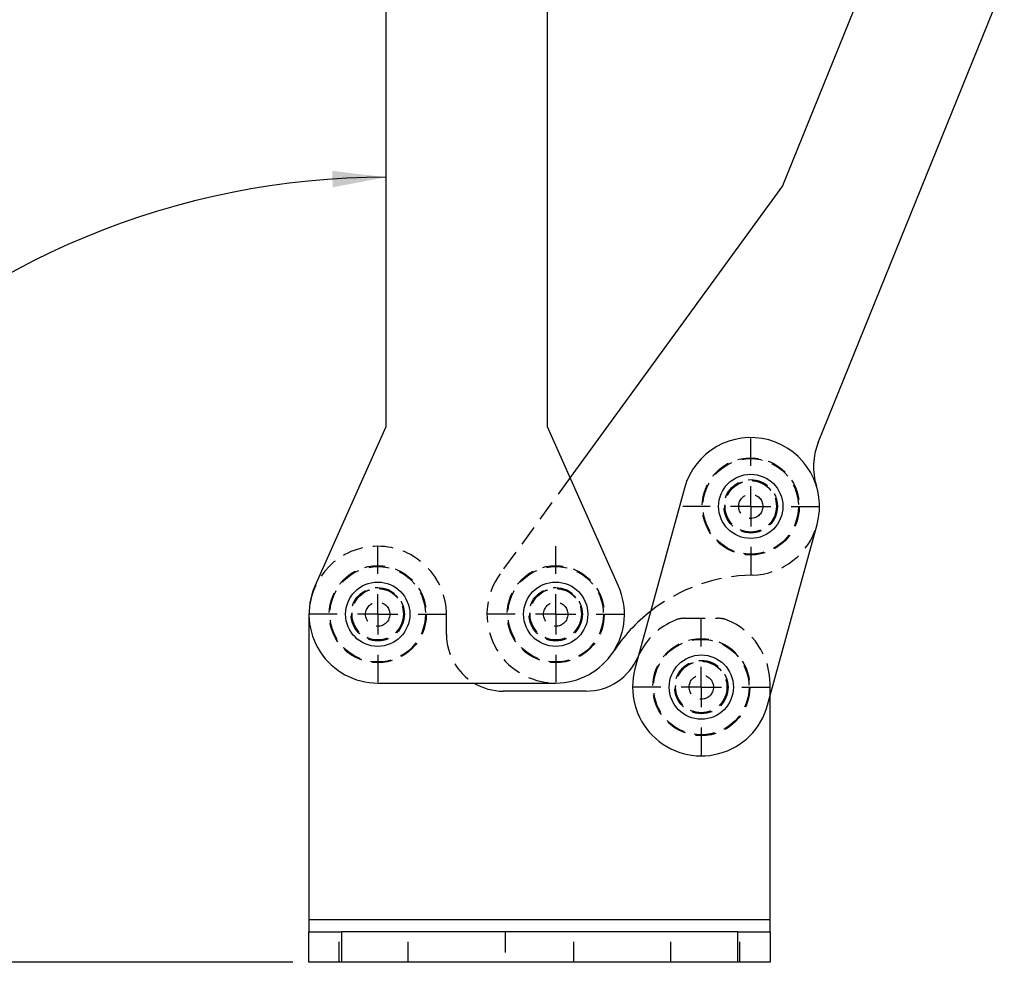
# Model space of a CAD drawing. Extents: x 79 to 836, y 26 to 563.
# Tile 2 of 16: x 273 to 395, y 26 to 142. Entities that reach past the tile are written whole.
import ezdxf

# ---------------------------------------------------------------- set-up
doc = ezdxf.new("R2010")
doc.units = 0
doc.header["$LTSCALE"] = 2
doc.linetypes.add('HIDDEN', pattern=[1.905, 1.27, -0.635])
doc.layers.get('0').update_dxf_attribs({"linetype": 'CONTINUOUS'})
doc.styles.add('SLDTEXTSTYLE0', font='TXT', dxfattribs={"width": 0.75})
doc.dimstyles.new('SLDDIMSTYLE5', dxfattribs={"dimtxt": 7, "dimasz": 6.604, "dimexe": 0, "dimexo": 0.0625, "dimgap": 1.75, "dimtad": 1, "dimdec": 4, "dimlfac": 2, "dimzin": 12, "dimtxsty": 'SLDTEXTSTYLE0', "dimsah": 1, "dimcen": 0.09, "dimazin": 3, "dimtfac": 1, "dimtofl": 0, "dimtmove": 0, "dimatfit": 3, "dimtolj": 1, "dimtzin": 12})

# ---------------------------------------------------------------- blocks, each defined once
blk = doc.blocks.new('_D_11')
at = {"color": 179, "linetype": 'CONTINUOUS'}
blk.add_line((307.24, 25.89), (219.75, 25.89), dxfattribs=at)
blk.add_arc((318.74, 25.89), 96.99, 89.9999, 180, dxfattribs=at)
for points in [[(318.74, 122.88), (312.11, 123.67), (312.17, 121.64)], [(221.75, 25.89), (222.99, 32.46), (220.96, 32.53)]]:
    blk.add_solid(points, dxfattribs=at)
at = {"color": 179, "linetype": 'CONTINUOUS', "insert": (227.47, 80.71, 0.1), "char_height": 7, "attachment_point": 1, "rotation": 53.6853, "style": 'SLDTEXTSTYLE0'}
blk.add_mtext('90°', dxfattribs=at)
blk = doc.blocks.new('SW_CENTERMARKSYMBOL_14')
at = {"color": 0, "linetype": 'CONTINUOUS'}
for p, q in [((0, 5), (0, 8.4)), ((0, 0), (0, 2.5)), ((-5, 0), (-8.4, 0)), ((0, 0), (-2.5, 0)), ((0, 0), (0, -2.5)), ((0, 0), (2.5, 0)), ((5, 0), (8.4, 0)), ((0, -5), (0, -8.4))]:
    blk.add_line(p, q, dxfattribs=at)
blk = doc.blocks.new('SW_CENTERMARKSYMBOL_15')
at = {"color": 0, "linetype": 'CONTINUOUS'}
for p, q in [((0, 5), (0, 8.4)), ((0, 0), (0, 2.5)), ((-5, 0), (-8.4, 0)), ((0, 0), (-2.5, 0)), ((0, 0), (0, -2.5)), ((0, 0), (2.5, 0)), ((5, 0), (8.4, 0)), ((0, -5), (0, -8.4))]:
    blk.add_line(p, q, dxfattribs=at)
blk = doc.blocks.new('SW_CENTERMARKSYMBOL_16')
at = {"color": 0, "linetype": 'CONTINUOUS'}
for p, q in [((0, 5), (0, 8.4)), ((0, 0), (0, 2.5)), ((-5, 0), (-8.4, 0)), ((0, 0), (-2.5, 0)), ((0, 0), (0, -2.5)), ((0, 0), (2.5, 0)), ((5, 0), (8.4, 0)), ((0, -5), (0, -8.4))]:
    blk.add_line(p, q, dxfattribs=at)
blk = doc.blocks.new('SW_CENTERMARKSYMBOL_17')
at = {"color": 0, "linetype": 'CONTINUOUS'}
for p, q in [((0, 5), (0, 8.4)), ((0, 0), (0, 2.5)), ((-5, 0), (-8.4, 0)), ((0, 0), (-2.5, 0)), ((0, 0), (0, -2.5)), ((0, 0), (2.5, 0)), ((5, 0), (8.4, 0)), ((0, -5), (0, -8.4))]:
    blk.add_line(p, q, dxfattribs=at)

msp = doc.modelspace()

# ---------------------------------------------------------------- linework, layer by layer
at = {"color": 7, "linetype": 'CONTINUOUS'}
for p, q in [((380.368932, 152.882418), (367.783549, 121.834925)), ((318.740306, 150.391011), (318.740168, 92.035091)), ((338.740169, 92.035039), (338.740307, 150.390959)), ((372.193425, 90.123101), (395.196995, 146.871722)), ((367.783549, 121.834925), (341.525036, 85.780094)), ((318.740168, 92.035091), (309.974981, 72.348295)), ((347.505263, 72.348206), (338.740169, 92.035039)), ((355.652677, 84.463662), (349.541611, 62.134816)), ((365.938606, 57.647208), (372.049666, 79.976054)), ((309.240109, 68.791012), (309.240109, 31.141012)), ((349.996033, 63.795189), (349.926027, 63.636175)), ((317.740089, 60.391011), (339.740098, 60.390959)), ((343.490897, 59.391013), (333.240109, 59.391013)), ((366.240109, 31.141012), (366.240109, 58.748855)), ((366.240109, 31.141012), (309.240109, 31.141012)), ((309.240109, 31.141012), (309.240109, 29.641012)), ((366.240109, 29.641012), (366.240109, 31.141012)), ((309.240109, 25.891012), (309.240109, 29.641012)), ((309.240109, 29.641012), (313.240109, 29.641012)), ((313.240109, 29.641012), (313.240109, 25.891012)), ((362.240108, 29.641012), (313.240109, 29.641012)), ((362.240108, 25.891012), (362.240108, 29.641012)), ((362.240108, 29.641012), (366.240109, 29.641012)), ((366.240109, 29.641012), (366.240109, 25.891012)), ((313.240109, 25.891012), (309.240109, 25.891012)), ((362.240108, 25.891012), (313.240109, 25.891012)), ((366.240109, 25.891012), (362.240108, 25.891012))]:
    msp.add_line(p, q, dxfattribs=at)
at = {"color": 7, "linetype": 'HIDDEN'}
for p, q in [((341.525036, 85.780094), (332.869201, 73.895006)), ((326.24011, 66.391012), (326.24011, 68.791012)), ((355.680982, 68.391012), (359.799235, 68.391012)), ((366.240109, 58.748855), (366.240109, 60.291013)), ((366.240109, 31.141012), (309.240109, 31.141012)), ((312.990109, 25.891012), (312.990109, 29.641012)), ((313.240109, 29.641012), (313.240109, 25.891012)), ((321.490109, 25.891012), (321.490109, 29.641012)), ((333.49011, 29.641012), (333.49011, 25.891012)), ((341.990108, 25.891012), (341.990108, 29.641012)), ((353.99011, 25.891012), (353.99011, 29.641012)), ((362.240108, 25.891012), (362.240108, 29.641012)), ((362.490109, 25.891012), (362.490109, 29.641012))]:
    msp.add_line(p, q, dxfattribs=at)
for centre, radius in [((363.851172, 82.219859), 6), ((363.851172, 82.219859), 5.9), ((363.851172, 82.219859), 3.3), ((363.851172, 82.219859), 3.2), ((363.851172, 82.219859), 3.175), ((363.851172, 82.219859), 1.5), ((317.740109, 68.891012), 6), ((317.740109, 68.891012), 5.9), ((339.740118, 68.89096), 6), ((339.740118, 68.89096), 5.9), ((317.740109, 68.891012), 3.3), ((317.740109, 68.891012), 3.2), ((317.740109, 68.891012), 3.175), ((339.740118, 68.89096), 3.3), ((339.740118, 68.89096), 3.2), ((339.740118, 68.89096), 3.175), ((317.740109, 68.891012), 1.5), ((339.740118, 68.89096), 1.5), ((357.740109, 59.891012), 6), ((357.740109, 59.891012), 5.9), ((357.740109, 59.891012), 3.3), ((357.740109, 59.891012), 3.2), ((357.740109, 59.891012), 3.175), ((357.740109, 59.891012), 1.5)]:
    msp.add_circle(centre, radius, dxfattribs=at)
at = {"color": 7, "linetype": 'CONTINUOUS'}
for centre in [(363.851172, 82.219859), (317.740109, 68.891012), (339.740118, 68.89096), (357.740109, 59.891012)]:
    msp.add_circle(centre, 3.96875, dxfattribs=at)
for centre, radius, start, end in [((363.851172, 82.219859), 8.5, 344.69383582, 164.69383582), ((379.607461, 87.117753), 8, 157.93437781, 197.26802919), ((317.740109, 68.891012), 8.5, 155.99985306, 269.99986476), ((339.740118, 68.89096), 8.5, 269.99986476, 23.99987646), ((364.423547, 52.71241), 21.013, 127.96484119, 146.75749265), ((343.490898, 66.391012), 7, 270, 336.82452861), ((357.740109, 59.891012), 8.5, 164.69383582, 344.69383582), ((333.240109, 66.391012), 7, 238.997727, 270)]:
    msp.add_arc(centre, radius, start, end, dxfattribs=at)
at = {"color": 7, "linetype": 'HIDDEN'}
for centre, radius, start, end in [((363.851172, 82.219859), 8.5, 271.11126297, 344.69383582), ((317.740109, 68.791012), 8.5, 0, 180), ((339.740118, 68.89096), 8.5, 143.93437781, 269.99986476), ((364.423547, 52.71241), 21.013, 91.11126297, 127.96484119), ((357.740109, 60.291012), 8.5, 111.986403, 155.65335205), ((355.680983, 65.391012), 3, 90, 111.986403), ((359.799235, 65.391012), 3, 68.013597, 90), ((357.740109, 60.291012), 8.5, 0, 68.013597), ((333.240109, 66.391012), 7, 180, 238.997727)]:
    msp.add_arc(centre, radius, start, end, dxfattribs=at)

# ---------------------------------------------------------------- block references
at = {"color": 179, "linetype": 'CONTINUOUS'}
for name, p in [('SW_CENTERMARKSYMBOL_16', (363.851172, 82.219859)), ('SW_CENTERMARKSYMBOL_14', (317.740109, 68.891012)), ('SW_CENTERMARKSYMBOL_15', (339.740118, 68.89096)), ('SW_CENTERMARKSYMBOL_17', (357.740109, 59.891012))]:
    msp.add_blockref(name, p, dxfattribs=at)

# ---------------------------------------------------------------- dimensions: what is measured, and where the dimension line sits
dim = msp.add_angular_dim_2l(base=(250.160014, 94.471171), line1=((366.240109, 25.891012), (309.240109, 25.891012)), line2=((318.740168, 92.035089), (318.740361, 173.89101)), dimstyle='SLDDIMSTYLE5', dxfattribs=at)
dim.commit()
dim.dimension.update_dxf_attribs({"geometry": '_D_11', "text_midpoint": (240.590315, 83.328624), "dimtype": 162})

doc.saveas('drawing.dxf')
